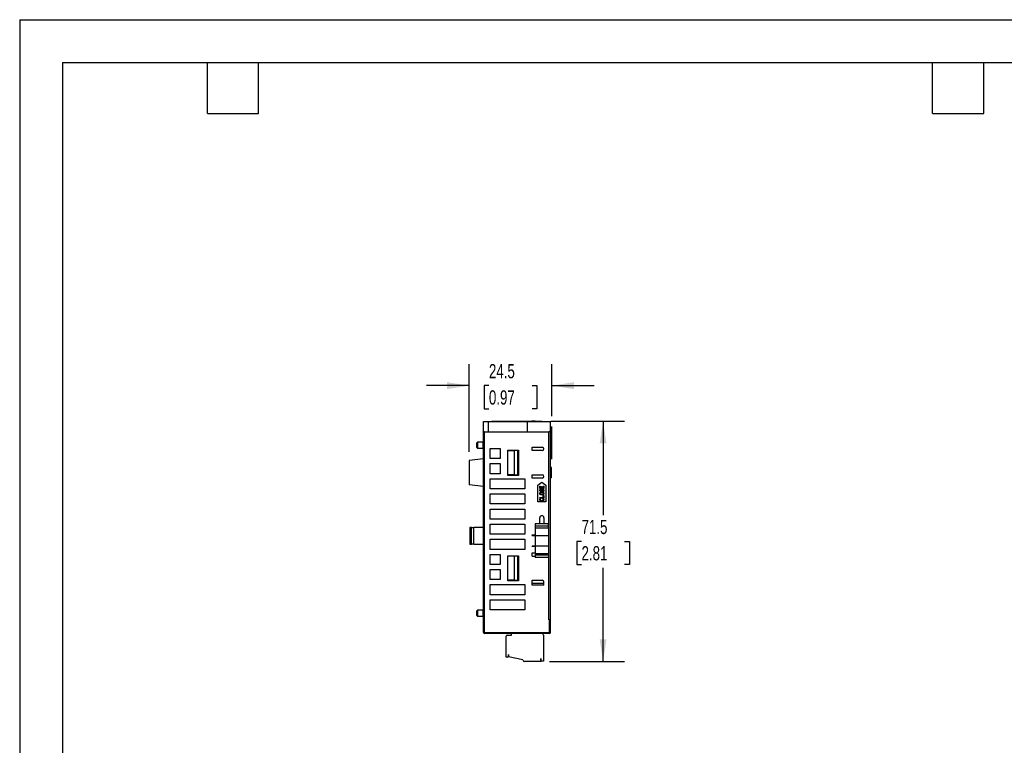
# Model space of a CAD drawing. Header units: millimetres. Extents: x 0 to 559, y 0 to 432.
# Tile 2 of 4: x 0 to 293, y 216 to 432. Entities that reach past the tile are written whole.
import ezdxf

# ---------------------------------------------------------------- set-up
doc = ezdxf.new("R2010")
doc.units = ezdxf.units.MM
doc.header["$LTSCALE"] = 2
doc.layers.add('DIMENSIONS', color=140, linetype='Continuous', lineweight=25)
doc.layers.add('TEXT', color=140, linetype='Continuous', lineweight=25)
doc.styles.add('SLDTEXTSTYLE0', font='TXT', dxfattribs={"width": 0.7})
doc.dimstyles.new('SLDDIMSTYLE0', dxfattribs={"dimtxt": 4.316016, "dimasz": 6.604, "dimexe": 0, "dimexo": 0.0625, "dimgap": 1.079004, "dimtad": 0, "dimtih": 1, "dimtoh": 1, "dimrnd": 1e-09, "dimzin": 12, "dimdsep": 46, "dimtxsty": 'SLDTEXTSTYLE0', "dimsah": 1, "dimcen": 0.09, "dimadec": 0, "dimazin": 3, "dimtfac": 1, "dimtmove": 0, "dimatfit": 0, "dimfxl": 0, "dimfrac": 2, "dimtolj": 1, "dimtzin": 12, "dimarcsym": 0})
doc.dimstyles.new('SLDDIMSTYLE2', dxfattribs={"dimtxt": 4.316016, "dimasz": 6.604, "dimexe": 0, "dimexo": 0.0625, "dimgap": 1.079004, "dimtad": 0, "dimtih": 1, "dimtoh": 1, "dimrnd": 1e-09, "dimzin": 12, "dimdsep": 46, "dimtxsty": 'SLDTEXTSTYLE0', "dimsah": 1, "dimcen": 0.09, "dimadec": 0, "dimazin": 3, "dimtfac": 1, "dimtofl": 0, "dimtmove": 0, "dimatfit": 3, "dimfxl": 0, "dimfrac": 2, "dimtolj": 1, "dimtzin": 12, "dimarcsym": 0})

# ---------------------------------------------------------------- blocks, each defined once
blk = doc.blocks.new('_D_11')
at = {"layer": 'DIMENSIONS'}
for p, q in [((133.85, 303.2), (133.85, 329.27)), ((158.38, 313.84), (158.38, 329.27)), ((133.85, 322.92), (121.15, 322.92)), ((139.7, 322.92), (138.25, 322.92)), ((138.25, 322.92), (138.25, 316.06)), ((152.53, 322.92), (153.98, 322.92)), ((153.98, 322.92), (153.98, 316.06)), ((158.38, 322.92), (171.08, 322.92)), ((138.25, 316.06), (139.7, 316.06)), ((153.98, 316.06), (152.53, 316.06)), ((158.38, 301.08), (158.38, 310.79))]:
    blk.add_line(p, q, dxfattribs=at)
for points in [[(133.85, 322.92), (127.24, 323.94), (127.24, 321.9)], [(158.38, 322.92), (164.98, 321.9), (164.98, 323.94)]]:
    blk.add_solid(points, dxfattribs=at)
at = {"layer": 'DIMENSIONS', "char_height": 4.233, "attachment_point": 1, "style": 'SLDTEXTSTYLE0'}
for s, insert in [('24.5', (139.7, 329.34)), ('0.97', (139.7, 321.52))]:
    blk.add_mtext(s, dxfattribs=dict(at, insert=insert))
blk = doc.blocks.new('_D_12')
at = {"layer": 'DIMENSIONS'}
for p, q in [((158.09, 312.31), (180.04, 312.31)), ((173.69, 312.31), (173.69, 284.39)), ((167.27, 276.56), (165.83, 276.56)), ((165.83, 276.56), (165.83, 269.7)), ((180.1, 276.56), (181.55, 276.56)), ((181.55, 276.56), (181.55, 269.7)), ((165.83, 269.7), (167.27, 269.7)), ((181.55, 269.7), (180.1, 269.7)), ((173.69, 240.81), (173.69, 268.74)), ((157.69, 240.81), (180.04, 240.81))]:
    blk.add_line(p, q, dxfattribs=at)
for points in [[(173.69, 312.31), (172.67, 305.71), (174.7, 305.71)], [(173.69, 240.81), (174.7, 247.42), (172.67, 247.42)]]:
    blk.add_solid(points, dxfattribs=at)
at = {"layer": 'DIMENSIONS', "char_height": 4.233, "attachment_point": 1, "style": 'SLDTEXTSTYLE0'}
for s, insert in [('71.5', (167.27, 282.98)), ('2.81', (167.27, 275.16))]:
    blk.add_mtext(s, dxfattribs=dict(at, insert=insert))

msp = doc.modelspace()

# ---------------------------------------------------------------- linework, layer by layer
at = {"color": 7, "linetype": 'Continuous'}
for q in [(0.005, 0.005), (558.805, 431.805)]:
    msp.add_line((0.005, 431.805), q, dxfattribs=at)
for p, q in [((138.049, 312.211), (139.549, 312.211)), ((138.049, 309.211), (138.049, 312.211)), ((139.549, 309.211), (139.549, 312.211)), ((139.549, 312.211), (151.049, 312.211)), ((140.549, 312.211), (140.549, 312.311)), ((140.549, 312.311), (142.649, 312.311)), ((142.649, 312.311), (142.649, 312.211)), ((142.649, 312.311), (143.649, 312.311)), ((143.649, 312.311), (152.449, 312.311)), ((143.649, 312.311), (143.649, 312.211)), ((151.049, 312.211), (158.049, 312.211)), ((151.049, 312.211), (151.049, 309.211)), ((152.449, 312.211), (152.449, 312.311)), ((153.449, 312.311), (152.449, 312.311)), ((153.449, 312.211), (153.449, 312.311)), ((153.449, 312.311), (155.549, 312.311)), ((155.549, 312.311), (155.549, 312.211)), ((158.049, 309.211), (158.049, 312.211)), ((138.049, 249.511), (138.049, 309.211)), ((138.349, 309.211), (138.049, 309.211)), ((138.349, 249.511), (138.349, 309.211)), ((138.349, 309.211), (157.549, 309.211)), ((157.549, 253.211), (157.549, 309.211)), ((158.049, 309.211), (157.549, 309.211)), ((158.049, 253.211), (158.049, 309.211)), ((136.349, 306.111), (136.049, 305.811)), ((136.049, 305.811), (136.049, 305.211)), ((136.049, 305.211), (136.049, 304.611)), ((137.949, 306.111), (136.349, 306.111)), ((136.349, 306.111), (136.349, 304.311)), ((137.949, 304.311), (137.949, 306.111)), ((136.049, 304.611), (136.349, 304.311)), ((136.349, 304.311), (137.949, 304.311)), ((140.049, 304.211), (143.049, 304.211)), ((140.049, 301.211), (140.049, 304.211)), ((143.049, 304.211), (143.049, 301.211)), ((145.349, 296.161), (145.349, 303.761)), ((145.349, 303.761), (148.549, 303.761)), ((145.349, 303.611), (147.349, 303.611)), ((147.349, 296.411), (147.349, 303.611)), ((148.249, 303.611), (147.349, 303.611)), ((148.249, 303.611), (148.249, 296.411)), ((148.549, 303.611), (148.249, 303.611)), ((148.549, 303.761), (148.549, 296.161)), ((152.549, 304.611), (155.549, 304.611)), ((152.549, 303.611), (152.549, 304.611)), ((155.549, 303.611), (152.549, 303.611)), ((138.049, 301.161), (133.849, 300.661)), ((133.849, 300.661), (133.849, 293.361)), ((143.049, 301.211), (140.049, 301.211)), ((140.049, 299.711), (143.049, 299.711)), ((140.049, 296.711), (140.049, 299.711)), ((143.049, 299.711), (143.049, 296.711)), ((143.049, 296.711), (140.049, 296.711)), ((147.349, 296.411), (145.349, 296.411)), ((148.549, 296.161), (145.349, 296.161)), ((147.349, 296.411), (148.249, 296.411)), ((148.549, 296.411), (148.249, 296.411)), ((152.549, 296.411), (155.549, 296.411)), ((152.549, 295.411), (152.549, 296.411)), ((158.379, 298.536), (158.049, 298.536)), ((158.379, 295.486), (158.379, 298.536)), ((138.049, 292.861), (133.849, 293.361)), ((140.049, 295.211), (150.349, 295.211)), ((140.049, 292.211), (140.049, 295.211)), ((150.349, 295.211), (150.349, 292.211)), ((155.549, 295.411), (152.549, 295.411)), ((154.249, 293.311), (155.449, 294.211)), ((154.249, 288.311), (154.249, 293.311)), ((155.449, 294.211), (156.649, 293.311)), ((156.649, 293.311), (156.649, 288.311)), ((158.379, 295.486), (158.049, 295.486)), ((150.349, 292.211), (140.049, 292.211)), ((140.049, 290.711), (150.349, 290.711)), ((140.049, 287.711), (140.049, 290.711)), ((150.349, 290.711), (150.349, 287.711)), ((154.849, 292.291), (154.849, 293.011)), ((154.849, 293.011), (155.002, 293.011)), ((156.049, 292.291), (154.849, 292.291)), ((154.849, 291.811), (154.874, 291.911)), ((154.849, 291.711), (154.849, 291.811)), ((154.874, 291.631), (154.849, 291.711)), ((154.849, 290.911), (154.874, 291.011)), ((154.849, 290.751), (154.849, 290.911)), ((154.874, 290.651), (154.849, 290.751)), ((154.874, 291.911), (154.951, 291.991)), ((154.925, 291.551), (154.874, 291.631)), ((154.874, 291.011), (154.925, 291.091)), ((154.925, 290.571), (154.874, 290.651)), ((155.027, 291.471), (154.925, 291.551)), ((154.925, 291.091), (155.027, 291.171)), ((155.027, 290.491), (154.925, 290.571)), ((154.951, 291.991), (155.053, 292.051)), ((155.002, 293.011), (155.002, 292.411)), ((155.002, 292.411), (155.334, 292.411)), ((155.027, 291.891), (155.002, 291.831)), ((155.002, 291.831), (155.002, 291.711)), ((155.002, 291.711), (155.027, 291.651)), ((155.002, 290.911), (155.027, 290.991)), ((155.002, 290.751), (155.002, 290.911)), ((155.027, 290.671), (155.002, 290.751)), ((155.078, 291.931), (155.027, 291.891)), ((155.027, 291.651), (155.078, 291.591)), ((155.129, 291.451), (155.027, 291.471)), ((155.027, 291.171), (155.129, 291.211)), ((155.027, 290.991), (155.078, 291.051)), ((155.078, 290.611), (155.027, 290.671)), ((155.129, 290.451), (155.027, 290.491)), ((155.053, 292.051), (155.129, 292.071)), ((155.129, 291.951), (155.078, 291.931)), ((155.078, 291.591), (155.155, 291.571)), ((155.078, 291.051), (155.155, 291.091)), ((155.155, 290.571), (155.078, 290.611)), ((155.129, 292.071), (155.129, 291.951)), ((155.232, 291.451), (155.129, 291.451)), ((155.129, 291.211), (155.257, 291.231)), ((155.257, 290.431), (155.129, 290.451)), ((155.155, 291.571), (155.206, 291.571)), ((155.155, 291.091), (155.257, 291.111)), ((155.257, 290.551), (155.155, 290.571)), ((155.206, 291.571), (155.283, 291.591)), ((155.334, 291.471), (155.232, 291.451)), ((155.257, 291.231), (155.64, 291.231)), ((155.257, 291.111), (155.64, 291.111)), ((155.64, 290.551), (155.257, 290.551)), ((155.64, 290.431), (155.257, 290.431)), ((155.283, 291.591), (155.334, 291.651)), ((155.334, 292.411), (155.334, 292.931)), ((155.334, 292.931), (155.487, 292.931)), ((155.334, 291.651), (155.359, 291.711)), ((155.436, 291.551), (155.334, 291.471)), ((155.359, 291.831), (155.385, 291.931)), ((155.359, 291.711), (155.359, 291.831)), ((155.385, 291.931), (155.436, 292.011)), ((155.436, 292.011), (155.538, 292.091)), ((155.487, 291.631), (155.436, 291.551)), ((155.487, 292.931), (155.487, 292.411)), ((155.487, 292.411), (155.895, 292.411)), ((155.512, 291.711), (155.487, 291.631)), ((155.538, 291.911), (155.512, 291.831)), ((155.512, 291.831), (155.512, 291.711)), ((155.538, 292.091), (155.64, 292.131)), ((155.589, 291.971), (155.538, 291.911)), ((155.666, 292.011), (155.589, 291.971)), ((155.64, 292.131), (155.768, 292.131)), ((155.64, 291.231), (155.768, 291.211)), ((155.64, 291.111), (155.742, 291.091)), ((155.742, 290.571), (155.64, 290.551)), ((155.768, 290.451), (155.64, 290.431)), ((155.742, 292.011), (155.666, 292.011)), ((155.717, 291.511), (155.793, 291.531)), ((155.717, 291.391), (155.717, 291.511)), ((155.819, 291.411), (155.717, 291.391)), ((155.819, 291.971), (155.742, 292.011)), ((155.742, 291.091), (155.819, 291.051)), ((155.819, 290.611), (155.742, 290.571)), ((155.768, 292.131), (155.87, 292.091)), ((155.768, 291.211), (155.87, 291.171)), ((155.87, 290.491), (155.768, 290.451)), ((155.793, 291.531), (155.87, 291.591)), ((155.87, 291.911), (155.819, 291.971)), ((155.946, 291.471), (155.819, 291.411)), ((155.819, 291.051), (155.87, 290.991)), ((155.87, 290.671), (155.819, 290.611)), ((155.87, 292.091), (155.972, 292.011)), ((155.895, 291.831), (155.87, 291.911)), ((155.87, 291.591), (155.895, 291.671)), ((155.87, 291.171), (155.972, 291.091)), ((155.87, 290.991), (155.895, 290.911)), ((155.895, 290.751), (155.87, 290.671)), ((155.972, 290.571), (155.87, 290.491)), ((155.895, 292.411), (155.895, 293.011)), ((155.895, 293.011), (156.049, 293.011)), ((155.895, 291.671), (155.895, 291.831)), ((155.895, 290.911), (155.895, 290.751)), ((155.895, 289.671), (155.895, 290.271)), ((155.895, 290.271), (156.049, 290.271)), ((156.023, 291.571), (155.946, 291.471)), ((155.972, 292.011), (156.023, 291.931)), ((155.972, 291.091), (156.023, 291.011)), ((156.023, 290.651), (155.972, 290.571)), ((156.023, 291.931), (156.049, 291.831)), ((156.049, 291.671), (156.023, 291.571)), ((156.023, 291.011), (156.049, 290.911)), ((156.049, 290.751), (156.023, 290.651)), ((156.049, 293.011), (156.049, 292.291)), ((156.049, 291.831), (156.049, 291.671)), ((156.049, 290.911), (156.049, 290.751)), ((156.049, 290.271), (156.049, 289.551)), ((150.349, 287.711), (140.049, 287.711)), ((156.649, 288.311), (154.249, 288.311)), ((154.849, 289.551), (154.849, 289.671)), ((154.849, 289.671), (155.895, 289.671)), ((156.049, 289.551), (154.849, 289.551)), ((154.849, 289.111), (154.874, 289.211)), ((154.849, 288.931), (154.849, 289.111)), ((154.874, 288.831), (154.849, 288.931)), ((154.874, 289.211), (154.925, 289.291)), ((154.925, 288.751), (154.874, 288.831)), ((154.925, 289.291), (155.027, 289.371)), ((155.027, 288.671), (154.925, 288.751)), ((155.027, 289.191), (155.002, 289.111)), ((155.002, 289.111), (155.002, 288.931)), ((155.002, 288.931), (155.027, 288.851)), ((155.027, 289.371), (155.155, 289.391)), ((155.078, 289.251), (155.027, 289.191)), ((155.027, 288.851), (155.078, 288.791)), ((155.129, 288.631), (155.027, 288.671)), ((155.155, 289.271), (155.078, 289.251)), ((155.078, 288.791), (155.155, 288.751)), ((155.257, 288.611), (155.129, 288.631)), ((155.155, 289.391), (155.155, 289.271)), ((155.155, 288.751), (155.257, 288.731)), ((155.257, 288.731), (155.64, 288.731)), ((155.64, 288.611), (155.257, 288.611)), ((155.64, 288.731), (155.742, 288.751)), ((155.768, 288.631), (155.64, 288.611)), ((155.742, 289.391), (155.87, 289.371)), ((155.742, 289.271), (155.742, 289.391)), ((155.819, 289.251), (155.742, 289.271)), ((155.742, 288.751), (155.819, 288.791)), ((155.87, 288.671), (155.768, 288.631)), ((155.87, 289.191), (155.819, 289.251)), ((155.819, 288.791), (155.87, 288.851)), ((155.87, 289.371), (155.972, 289.291)), ((155.895, 289.111), (155.87, 289.191)), ((155.87, 288.851), (155.895, 288.931)), ((155.972, 288.751), (155.87, 288.671)), ((155.895, 288.931), (155.895, 289.111)), ((155.972, 289.291), (156.023, 289.211)), ((156.023, 288.831), (155.972, 288.751)), ((156.023, 289.211), (156.049, 289.111)), ((156.049, 288.931), (156.023, 288.831)), ((156.049, 289.111), (156.049, 288.931)), ((140.049, 286.211), (150.349, 286.211)), ((140.049, 283.211), (140.049, 286.211)), ((150.349, 286.211), (150.349, 283.211)), ((150.349, 283.211), (140.049, 283.211)), ((140.049, 281.711), (150.349, 281.711)), ((140.049, 278.711), (140.049, 281.711)), ((150.349, 281.711), (150.349, 278.711)), ((157.399, 281.761), (153.449, 281.761)), ((153.449, 281.761), (153.449, 281.061)), ((154.849, 281.761), (154.849, 283.611)), ((156.049, 283.611), (156.049, 281.761)), ((157.399, 281.061), (157.399, 281.761)), ((134.049, 280.711), (134.049, 275.711)), ((134.549, 280.711), (134.049, 280.711)), ((134.549, 275.711), (134.549, 280.711)), ((134.549, 280.711), (135.249, 280.711)), ((135.249, 275.711), (135.249, 280.711)), ((138.049, 280.711), (135.249, 280.711)), ((150.349, 278.711), (140.049, 278.711)), ((152.549, 278.511), (153.449, 278.511)), ((152.549, 278.311), (152.549, 278.511)), ((157.399, 281.061), (153.449, 281.061)), ((153.449, 281.061), (153.449, 280.511)), ((157.399, 280.511), (153.449, 280.511)), ((153.449, 280.511), (153.449, 278.261)), ((157.399, 280.511), (157.399, 281.061)), ((157.399, 280.511), (157.399, 278.261)), ((134.049, 275.711), (134.549, 275.711)), ((135.249, 275.711), (134.549, 275.711)), ((135.249, 275.711), (138.049, 275.711)), ((140.049, 277.211), (150.349, 277.211)), ((140.049, 274.211), (140.049, 277.211)), ((150.349, 277.211), (150.349, 274.211)), ((152.549, 278.311), (153.449, 278.311)), ((157.399, 278.261), (153.449, 278.261)), ((153.449, 278.261), (153.449, 275.261)), ((157.399, 278.261), (157.399, 275.261)), ((150.349, 274.211), (140.049, 274.211)), ((140.049, 272.711), (143.049, 272.711)), ((140.049, 269.711), (140.049, 272.711)), ((143.049, 272.711), (143.049, 269.711)), ((153.449, 275.111), (152.549, 275.111)), ((152.549, 275.011), (152.549, 275.111)), ((153.449, 275.011), (152.549, 275.011)), ((152.549, 273.211), (153.449, 273.211)), ((152.549, 272.211), (152.549, 273.211)), ((153.449, 275.261), (157.399, 275.261)), ((153.449, 275.261), (153.449, 273.011)), ((153.449, 273.011), (157.399, 273.011)), ((153.449, 273.011), (153.449, 272.461)), ((157.399, 275.261), (157.399, 273.011)), ((157.399, 272.461), (157.399, 273.011)), ((143.049, 269.711), (140.049, 269.711)), ((145.349, 264.861), (145.349, 272.261)), ((145.349, 272.261), (148.549, 272.261)), ((147.349, 272.211), (145.349, 272.211)), ((147.349, 265.011), (147.349, 272.211)), ((148.249, 272.211), (147.349, 272.211)), ((148.249, 272.211), (148.249, 265.011)), ((148.249, 272.211), (148.549, 272.211)), ((148.549, 272.261), (148.549, 264.861)), ((152.549, 272.211), (153.449, 272.211)), ((157.399, 272.461), (153.449, 272.461)), ((153.449, 272.461), (153.449, 271.761)), ((157.399, 271.761), (153.449, 271.761)), ((157.399, 272.461), (157.399, 271.761)), ((140.049, 268.211), (143.049, 268.211)), ((140.049, 265.211), (140.049, 268.211)), ((143.049, 268.211), (143.049, 265.211)), ((143.049, 265.211), (140.049, 265.211)), ((147.349, 265.011), (145.349, 265.011)), ((148.549, 264.861), (145.349, 264.861)), ((147.349, 265.011), (148.249, 265.011)), ((148.549, 265.011), (148.249, 265.011)), ((152.549, 265.011), (155.549, 265.011)), ((152.549, 263.511), (152.549, 265.011)), ((156.049, 264.011), (152.549, 264.011)), ((156.049, 263.511), (156.049, 264.511)), ((140.049, 263.711), (150.349, 263.711)), ((140.049, 260.711), (140.049, 263.711)), ((150.349, 263.711), (150.349, 260.711)), ((156.049, 263.511), (152.549, 263.511)), ((150.349, 260.711), (140.049, 260.711)), ((140.049, 259.211), (150.349, 259.211)), ((140.049, 256.211), (140.049, 259.211)), ((150.349, 259.211), (150.349, 256.211)), ((136.349, 256.111), (136.049, 255.811)), ((136.049, 255.811), (136.049, 255.211)), ((136.049, 255.211), (136.049, 254.611)), ((137.949, 256.111), (136.349, 256.111)), ((136.349, 256.111), (136.349, 254.311)), ((137.949, 254.311), (137.949, 256.111)), ((150.349, 256.211), (140.049, 256.211)), ((136.049, 254.611), (136.349, 254.311)), ((136.349, 254.311), (137.949, 254.311)), ((157.749, 253.211), (157.549, 253.211)), ((157.749, 249.511), (157.749, 253.211)), ((157.749, 253.211), (158.049, 253.211)), ((158.049, 249.511), (158.049, 253.211)), ((138.049, 249.511), (138.349, 249.511)), ((138.349, 249.511), (157.749, 249.511)), ((138.349, 249.211), (138.349, 249.511)), ((157.749, 249.211), (138.349, 249.211)), ((146.399, 248.711), (146.399, 249.211)), ((157.749, 249.511), (158.049, 249.511)), ((157.749, 249.211), (157.749, 249.511)), ((144.799, 242.111), (144.799, 248.411)), ((145.099, 248.711), (146.399, 248.711)), ((155.899, 248.711), (155.899, 240.911)), ((145.199, 242.111), (144.799, 242.111)), ((145.549, 242.911), (145.499, 242.911)), ((145.499, 242.911), (145.499, 242.411)), ((145.549, 242.214), (145.549, 242.911)), ((149.799, 241.311), (145.549, 242.214)), ((155.149, 240.811), (150.299, 240.811)), ((155.199, 241.761), (155.149, 241.761)), ((155.149, 241.761), (155.149, 240.811)), ((155.199, 241.211), (155.199, 241.761)), ((155.899, 240.911), (155.499, 240.911))]:
    msp.add_line(p, q)
for centre, radius, start, end in [((137.949, 306.211), 0.1, 270, 0), ((137.949, 304.211), 0.1, 0, 90), ((155.549, 304.111), 0.5, 270, 90), ((155.549, 295.911), 0.5, 270, 90), ((155.449, 283.611), 0.6, 0, 180), ((155.549, 264.511), 0.5, 0, 90), ((137.949, 256.211), 0.1, 270, 0), ((137.949, 254.211), 0.1, 0, 90), ((138.349, 249.511), 0.3, 180, 270), ((155.399, 248.711), 0.5, 0, 90), ((157.749, 249.511), 0.3, 270, 0), ((145.099, 248.411), 0.3, 90, 179.99999), ((145.199, 242.411), 0.3, 270, 0), ((150.299, 241.311), 0.5, 180, 270), ((155.499, 241.211), 0.3, 180, 270)]:
    msp.add_arc(centre, radius, start, end)
at = {"layer": 'TEXT'}
for p, q in [((12.7, 419.1), (546.1, 419.1)), ((12.7, 419.1), (12.7, 12.7)), ((55.88, 403.86), (55.88, 419.1)), ((71.12, 403.86), (71.12, 419.1)), ((271.78, 403.86), (271.78, 419.1)), ((287.02, 403.86), (287.02, 419.1)), ((55.88, 403.86), (71.12, 403.86)), ((271.78, 403.86), (287.02, 403.86))]:
    msp.add_line(p, q, dxfattribs=at)

# ---------------------------------------------------------------- dimensions: what is measured, and where the dimension line sits
at = {"layer": 'DIMENSIONS'}
dim = msp.add_linear_dim(base=(158.379, 322.919), p1=(133.849, 300.661), p2=(158.379, 298.536), dimstyle='SLDDIMSTYLE0', dxfattribs=at)
dim.commit()
dim.dimension.update_dxf_attribs({"geometry": '_D_11', "text_midpoint": (146.114, 322.919), "dimtype": 160})
dim = msp.add_linear_dim(base=(173.687, 240.811), p1=(155.549, 312.311), p2=(155.149, 240.811), angle=90, dimstyle='SLDDIMSTYLE2', dxfattribs=at)
dim.commit()
dim.dimension.update_dxf_attribs({"geometry": '_D_12', "text_midpoint": (173.687, 276.561), "dimtype": 160})

doc.saveas('drawing.dxf')
